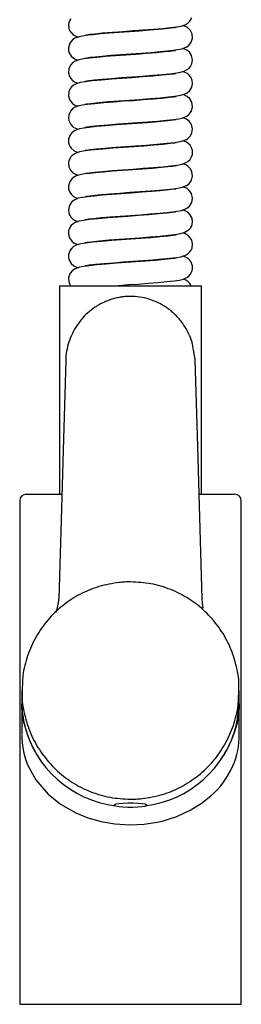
# Model space of a CAD drawing. Header units: millimetres. Extents: x 3915.406 to 3915.456, y 1715.763 to 1716.205.
# Tile 1 of 2: x 3915.406 to 3915.456, y 1715.763 to 1715.985. Entities that reach past the tile are written whole.
import ezdxf

# ---------------------------------------------------------------- set-up
doc = ezdxf.new("R2010")
doc.units = ezdxf.units.MM
doc.layers.add('SANINDUSA', color=3, linetype='Continuous')

msp = doc.modelspace()

# ---------------------------------------------------------------- linework, layer by layer
at = {"layer": 'SANINDUSA'}
for p, q in [((3915.414666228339, 1715.925014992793), (3915.414666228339, 1715.878014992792)), ((3915.414666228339, 1715.925014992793), (3915.446666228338, 1715.925014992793)), ((3915.446666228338, 1715.878014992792), (3915.446666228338, 1715.925014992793)), ((3915.407166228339, 1715.878014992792), (3915.415058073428, 1715.878014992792)), ((3915.446273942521, 1715.878014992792), (3915.454166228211, 1715.878014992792)), ((3915.405666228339, 1715.876514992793), (3915.405666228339, 1715.763014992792)), ((3915.455666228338, 1715.763014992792), (3915.455666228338, 1715.876514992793)), ((3915.406166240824, 1715.833765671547), (3915.406166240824, 1715.830777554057)), ((3915.455166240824, 1715.83077337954), (3915.455166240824, 1715.833765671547)), ((3915.406166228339, 1715.831667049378), (3915.406166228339, 1715.823940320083)), ((3915.406184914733, 1715.829891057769), (3915.406178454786, 1715.830777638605)), ((3915.455166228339, 1715.823950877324), (3915.455166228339, 1715.831666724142)), ((3915.405666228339, 1715.763014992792), (3915.455666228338, 1715.763014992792))]:
    msp.add_line(p, q, dxfattribs=at)
at = {"layer": 'SANINDUSA', "flags": 128}
for points in [[(3915.417175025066, 1715.985243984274), (3915.416890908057, 1715.984758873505), (3915.41668713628, 1715.984035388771), (3915.416748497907, 1715.98306416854), (3915.416927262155, 1715.982580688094), (3915.417169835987, 1715.982180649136), (3915.41774042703, 1715.981613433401), (3915.418829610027, 1715.981098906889)], [(3915.420411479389, 1715.976385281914), (3915.420402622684, 1715.976373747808), (3915.420795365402, 1715.976431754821), (3915.421574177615, 1715.976530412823), (3915.422724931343, 1715.976657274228), (3915.424285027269, 1715.976808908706), (3915.426251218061, 1715.976978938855), (3915.428496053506, 1715.977152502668), (3915.430772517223, 1715.977310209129), (3915.433049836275, 1715.977466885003), (3915.43531320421, 1715.977640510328), (3915.437332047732, 1715.977813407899), (3915.438989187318, 1715.977972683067), (3915.44027586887, 1715.978113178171), (3915.442279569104, 1715.978435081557), (3915.443227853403, 1715.978783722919), (3915.443804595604, 1715.979186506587), (3915.444370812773, 1715.979914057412), (3915.444654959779, 1715.980868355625), (3915.444562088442, 1715.981831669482), (3915.444229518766, 1715.982541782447), (3915.443859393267, 1715.982982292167), (3915.443553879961, 1715.983235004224), (3915.443094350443, 1715.983502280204), (3915.442507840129, 1715.983719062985)], [(3915.420627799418, 1715.981652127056), (3915.420732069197, 1715.981623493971), (3915.421468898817, 1715.981717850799), (3915.422651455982, 1715.98184963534), (3915.424363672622, 1715.982016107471), (3915.42657521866, 1715.982205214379), (3915.428946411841, 1715.982385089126), (3915.431279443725, 1715.98254361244), (3915.433586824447, 1715.982706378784), (3915.435832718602, 1715.98288319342), (3915.437902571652, 1715.983066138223), (3915.439670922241, 1715.983244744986), (3915.441044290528, 1715.983409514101), (3915.442099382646, 1715.983591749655), (3915.442997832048, 1715.983871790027), (3915.443515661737, 1715.984157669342), (3915.444086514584, 1715.984683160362), (3915.444510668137, 1715.985429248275)], [(3915.440923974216, 1715.983232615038), (3915.440937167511, 1715.983244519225), (3915.4405537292, 1715.983187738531), (3915.439753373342, 1715.983086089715), (3915.438552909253, 1715.982954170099), (3915.436945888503, 1715.982798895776), (3915.434951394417, 1715.982627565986), (3915.432698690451, 1715.982454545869), (3915.430422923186, 1715.982297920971), (3915.42814014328, 1715.982139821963), (3915.425879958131, 1715.981965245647), (3915.423885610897, 1715.981793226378), (3915.422273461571, 1715.981637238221), (3915.421038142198, 1715.981501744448), (3915.419071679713, 1715.981186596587), (3915.418122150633, 1715.98084262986), (3915.417547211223, 1715.980447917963), (3915.4169734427, 1715.97972512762), (3915.416672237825, 1715.978684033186), (3915.416698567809, 1715.97810302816), (3915.416848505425, 1715.977558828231), (3915.417300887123, 1715.97681579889), (3915.417708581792, 1715.976433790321), (3915.418058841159, 1715.976206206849), (3915.418420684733, 1715.976035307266), (3915.418853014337, 1715.97590802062)], [(3915.440809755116, 1715.978000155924), (3915.440475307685, 1715.977976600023), (3915.439644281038, 1715.977873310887), (3915.438367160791, 1715.977735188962), (3915.436556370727, 1715.977563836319), (3915.434285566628, 1715.977374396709), (3915.431904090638, 1715.977197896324), (3915.42957827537, 1715.977041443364), (3915.427271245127, 1715.976874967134), (3915.425062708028, 1715.976697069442), (3915.423074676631, 1715.97651707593), (3915.421412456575, 1715.976344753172), (3915.42013062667, 1715.976185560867), (3915.419115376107, 1715.975997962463), (3915.418209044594, 1715.975687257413), (3915.41767188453, 1715.975352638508), (3915.417107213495, 1715.974746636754), (3915.416742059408, 1715.973927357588), (3915.416677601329, 1715.973067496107), (3915.416868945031, 1715.972308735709), (3915.417210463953, 1715.97172617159), (3915.417605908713, 1715.971316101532), (3915.418005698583, 1715.971036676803), (3915.41880840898, 1715.970701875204)], [(3915.420391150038, 1715.971178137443), (3915.420381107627, 1715.971167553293), (3915.420524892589, 1715.971190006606), (3915.421233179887, 1715.971289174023), (3915.422543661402, 1715.971438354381), (3915.424305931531, 1715.971610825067), (3915.426387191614, 1715.97179001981), (3915.428646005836, 1715.971963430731), (3915.430957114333, 1715.972122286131), (3915.433321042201, 1715.972286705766), (3915.435698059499, 1715.972472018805), (3915.437834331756, 1715.972659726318), (3915.439457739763, 1715.972821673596), (3915.440615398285, 1715.97295401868), (3915.44164567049, 1715.973102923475), (3915.442803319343, 1715.973401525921), (3915.443801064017, 1715.973983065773), (3915.444197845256, 1715.974429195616), (3915.444515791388, 1715.975043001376), (3915.444666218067, 1715.975914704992), (3915.444457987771, 1715.976921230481), (3915.443966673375, 1715.97767218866), (3915.443405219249, 1715.97813066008), (3915.442490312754, 1715.978512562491)], [(3915.44087622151, 1715.972828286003), (3915.440887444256, 1715.97283661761), (3915.440732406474, 1715.972816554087), (3915.440391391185, 1715.972765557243), (3915.439362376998, 1715.972641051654), (3915.437791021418, 1715.972478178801), (3915.435698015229, 1715.972289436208), (3915.433377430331, 1715.972104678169), (3915.431030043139, 1715.97193803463), (3915.428742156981, 1715.971783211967), (3915.426408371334, 1715.97160781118), (3915.424107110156, 1715.971413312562), (3915.422031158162, 1715.971211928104), (3915.420435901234, 1715.971026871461), (3915.419345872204, 1715.97084949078), (3915.418547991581, 1715.970630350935), (3915.417956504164, 1715.970351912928), (3915.417703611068, 1715.970179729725), (3915.417424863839, 1715.96993511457), (3915.417072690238, 1715.969495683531), (3915.416755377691, 1715.968778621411), (3915.416683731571, 1715.967809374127), (3915.416990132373, 1715.966861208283), (3915.417566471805, 1715.966152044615), (3915.418138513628, 1715.965765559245), (3915.418821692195, 1715.965519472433)], [(3915.420379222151, 1715.965974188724), (3915.420373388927, 1715.965969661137), (3915.420718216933, 1715.966021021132), (3915.421735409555, 1715.966149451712), (3915.423530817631, 1715.966337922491), (3915.425724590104, 1715.966535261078), (3915.428066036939, 1715.966720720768), (3915.430372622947, 1715.966883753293), (3915.432693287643, 1715.967041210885), (3915.43506569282, 1715.967220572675), (3915.437326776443, 1715.967412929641), (3915.439217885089, 1715.967596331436), (3915.440612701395, 1715.967753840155), (3915.441626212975, 1715.967897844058), (3915.442787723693, 1715.968194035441), (3915.443475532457, 1715.968537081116), (3915.444066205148, 1715.969058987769), (3915.444301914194, 1715.969390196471), (3915.44448703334, 1715.96976633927), (3915.444662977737, 1715.97057976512), (3915.444595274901, 1715.971307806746), (3915.444386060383, 1715.971875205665), (3915.444239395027, 1715.972127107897), (3915.443937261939, 1715.972501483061), (3915.443521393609, 1715.972847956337), (3915.442804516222, 1715.973214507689), (3915.442469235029, 1715.973315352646)], [(3915.420374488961, 1715.960771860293), (3915.420397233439, 1715.960770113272), (3915.420903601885, 1715.960848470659), (3915.421942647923, 1715.960973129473), (3915.423609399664, 1715.961145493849), (3915.425665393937, 1715.96133027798), (3915.4278842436, 1715.961507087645), (3915.430095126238, 1715.961665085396), (3915.43225581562, 1715.961810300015), (3915.434518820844, 1715.961977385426), (3915.436760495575, 1715.962162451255), (3915.438806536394, 1715.962354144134), (3915.440404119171, 1715.962528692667), (3915.441561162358, 1715.962687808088), (3915.442453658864, 1715.962879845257), (3915.443389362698, 1715.963275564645), (3915.443912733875, 1715.963688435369), (3915.444406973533, 1715.964384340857), (3915.444663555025, 1715.965391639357), (3915.444507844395, 1715.966395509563), (3915.444049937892, 1715.967178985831), (3915.443486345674, 1715.967679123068), (3915.442707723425, 1715.968053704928), (3915.442475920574, 1715.968114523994)], [(3915.440963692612, 1715.967649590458), (3915.440966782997, 1715.967656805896), (3915.440452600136, 1715.967572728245), (3915.439437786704, 1715.967449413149), (3915.437817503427, 1715.967280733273), (3915.435752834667, 1715.967094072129), (3915.433515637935, 1715.96691508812), (3915.431280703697, 1715.966754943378), (3915.429124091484, 1715.966610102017), (3915.426879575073, 1715.966444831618), (3915.424648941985, 1715.966261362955), (3915.422597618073, 1715.966070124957), (3915.420944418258, 1715.965890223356), (3915.419735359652, 1715.965722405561), (3915.418812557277, 1715.965517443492), (3915.418024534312, 1715.965191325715), (3915.417617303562, 1715.964910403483), (3915.41713701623, 1715.96439139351), (3915.416727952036, 1715.963467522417), (3915.416666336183, 1715.962885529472), (3915.41673416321, 1715.962322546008), (3915.417169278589, 1715.961382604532), (3915.417764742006, 1715.96079500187), (3915.418786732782, 1715.960308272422), (3915.418856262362, 1715.960295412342)], [(3915.440941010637, 1715.962439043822), (3915.440910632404, 1715.962441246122), (3915.440358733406, 1715.962359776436), (3915.439014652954, 1715.962202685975), (3915.43690794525, 1715.961995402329), (3915.434518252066, 1715.961792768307), (3915.432118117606, 1715.961612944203), (3915.429827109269, 1715.961458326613), (3915.427470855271, 1715.961290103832), (3915.425135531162, 1715.961103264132), (3915.423001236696, 1715.960909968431), (3915.421323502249, 1715.960734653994), (3915.420113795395, 1715.960583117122), (3915.41916747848, 1715.960411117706), (3915.418024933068, 1715.959986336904), (3915.417421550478, 1715.959529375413), (3915.416943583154, 1715.958869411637), (3915.416689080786, 1715.958050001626), (3915.416695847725, 1715.957319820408), (3915.41684082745, 1715.956777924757), (3915.417015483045, 1715.956414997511), (3915.417127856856, 1715.956238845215), (3915.417272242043, 1715.95605165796), (3915.417953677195, 1715.955483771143), (3915.418876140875, 1715.955106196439)], [(3915.420411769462, 1715.955576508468), (3915.420439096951, 1715.955572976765), (3915.420694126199, 1715.95561603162), (3915.421567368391, 1715.95572982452), (3915.422978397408, 1715.955883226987), (3915.424950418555, 1715.956068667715), (3915.427213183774, 1715.956255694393), (3915.429558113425, 1715.956428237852), (3915.431843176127, 1715.956581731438), (3915.434196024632, 1715.956752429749), (3915.436613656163, 1715.95694964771), (3915.438878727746, 1715.957161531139), (3915.440673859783, 1715.95736189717), (3915.44186494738, 1715.957543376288), (3915.442710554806, 1715.957761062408), (3915.443323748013, 1715.958034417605), (3915.443581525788, 1715.958202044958), (3915.443847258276, 1715.958423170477), (3915.444191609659, 1715.958820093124), (3915.444529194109, 1715.959481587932), (3915.444663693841, 1715.96042228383), (3915.444426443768, 1715.961390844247), (3915.443880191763, 1715.962159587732), (3915.443295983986, 1715.96259600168), (3915.442506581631, 1715.962902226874)], [(3915.440969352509, 1715.95724845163), (3915.440974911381, 1715.957251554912), (3915.440636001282, 1715.957200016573), (3915.439657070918, 1715.957074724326), (3915.438004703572, 1715.956898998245), (3915.435961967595, 1715.956711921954), (3915.433710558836, 1715.956529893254), (3915.43140918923, 1715.956363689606), (3915.429089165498, 1715.956207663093), (3915.426703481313, 1715.956031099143), (3915.424399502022, 1715.955839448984), (3915.422465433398, 1715.955656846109), (3915.421022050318, 1715.955499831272), (3915.419957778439, 1715.955360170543), (3915.419160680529, 1715.955205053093), (3915.418226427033, 1715.954880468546), (3915.417497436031, 1715.954398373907), (3915.417156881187, 1715.954019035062), (3915.417038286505, 1715.953840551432), (3915.416946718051, 1715.953675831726), (3915.416776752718, 1715.953253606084), (3915.416669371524, 1715.952635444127), (3915.41675221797, 1715.951849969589), (3915.417109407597, 1715.951065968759), (3915.417651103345, 1715.95048303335), (3915.418696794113, 1715.949937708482), (3915.418823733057, 1715.94990633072)], [(3915.420560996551, 1715.95041844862), (3915.420617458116, 1715.950406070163), (3915.421349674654, 1715.950503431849), (3915.422579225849, 1715.950642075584), (3915.424341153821, 1715.950814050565), (3915.426560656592, 1715.951004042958), (3915.428924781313, 1715.951183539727), (3915.43125150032, 1715.951341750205), (3915.433552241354, 1715.951503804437), (3915.435825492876, 1715.95168259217), (3915.437954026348, 1715.951870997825), (3915.439787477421, 1715.952057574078), (3915.441182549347, 1715.952228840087), (3915.442230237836, 1715.952422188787), (3915.443110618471, 1715.95272309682), (3915.443592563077, 1715.953011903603), (3915.44409698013, 1715.953496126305), (3915.444453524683, 1715.95408642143), (3915.444624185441, 1715.954646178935), (3915.444626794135, 1715.955556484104), (3915.444460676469, 1715.956114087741), (3915.444109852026, 1715.956704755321), (3915.443606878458, 1715.95719450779), (3915.443123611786, 1715.957487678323), (3915.442493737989, 1715.957705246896)], [(3915.420411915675, 1715.945185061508), (3915.420414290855, 1715.945175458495), (3915.420818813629, 1715.945235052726), (3915.421554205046, 1715.945328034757), (3915.422618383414, 1715.945446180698), (3915.424099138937, 1715.945591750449), (3915.426019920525, 1715.945759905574), (3915.428252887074, 1715.945934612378), (3915.430532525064, 1715.946094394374), (3915.43280408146, 1715.946249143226), (3915.435074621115, 1715.946421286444), (3915.437140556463, 1715.946596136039), (3915.438882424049, 1715.946761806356), (3915.440264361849, 1715.946911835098), (3915.441369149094, 1715.947056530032), (3915.442330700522, 1715.947247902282), (3915.443280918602, 1715.947612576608), (3915.443863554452, 1715.94804137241), (3915.444414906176, 1715.948801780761), (3915.444662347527, 1715.94976765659), (3915.444536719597, 1715.95071304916), (3915.444201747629, 1715.951382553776), (3915.443856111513, 1715.951785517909), (3915.443588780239, 1715.952009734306), (3915.443331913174, 1715.952177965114), (3915.442722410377, 1715.952452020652), (3915.442492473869, 1715.952511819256)], [(3915.440929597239, 1715.952034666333), (3915.440942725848, 1715.952046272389), (3915.440178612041, 1715.951937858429), (3915.439079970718, 1715.951809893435), (3915.437559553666, 1715.9516559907), (3915.435658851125, 1715.951486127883), (3915.433464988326, 1715.951311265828), (3915.431179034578, 1715.951148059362), (3915.428909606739, 1715.950995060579), (3915.426622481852, 1715.950824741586), (3915.424502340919, 1715.950648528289), (3915.422783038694, 1715.950488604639), (3915.421471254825, 1715.950351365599), (3915.420472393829, 1715.950232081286), (3915.41952955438, 1715.950085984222), (3915.41861096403, 1715.949852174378), (3915.418110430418, 1715.94963651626), (3915.417535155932, 1715.949237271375), (3915.416964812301, 1715.948508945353), (3915.416670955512, 1715.947464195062), (3915.416701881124, 1715.946882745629), (3915.416856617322, 1715.946338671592), (3915.417334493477, 1715.945578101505), (3915.417801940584, 1715.945166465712), (3915.418418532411, 1715.944835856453), (3915.418817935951, 1715.944707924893)], [(3915.440888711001, 1715.946820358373), (3915.440589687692, 1715.946792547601), (3915.439856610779, 1715.946698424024), (3915.438811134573, 1715.946581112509), (3915.437340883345, 1715.946435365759), (3915.435416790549, 1715.946265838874), (3915.433186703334, 1715.946090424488), (3915.43090480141, 1715.945929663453), (3915.428634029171, 1715.945775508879), (3915.426359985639, 1715.945603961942), (3915.424258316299, 1715.945426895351), (3915.422449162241, 1715.945255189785), (3915.420993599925, 1715.945096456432), (3915.419852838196, 1715.944943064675), (3915.41889640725, 1715.944741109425), (3915.4179271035, 1715.944331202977), (3915.417333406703, 1715.943835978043), (3915.416829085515, 1715.94300755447), (3915.41666771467, 1715.942022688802), (3915.416862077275, 1715.941125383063), (3915.417212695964, 1715.940523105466), (3915.41754404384, 1715.940169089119), (3915.417799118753, 1715.939967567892), (3915.41806051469, 1715.93980514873), (3915.4186848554, 1715.939539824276), (3915.418826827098, 1715.939504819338)], [(3915.420397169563, 1715.939980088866), (3915.420388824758, 1715.939969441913), (3915.420533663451, 1715.939991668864), (3915.421212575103, 1715.940086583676), (3915.422426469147, 1715.940225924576), (3915.424075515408, 1715.940389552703), (3915.426074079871, 1715.940564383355), (3915.428304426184, 1715.94073842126), (3915.430585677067, 1715.9408979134), (3915.432860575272, 1715.941053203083), (3915.43513589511, 1715.941226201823), (3915.437212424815, 1715.941402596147), (3915.438873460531, 1715.941560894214), (3915.440126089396, 1715.941695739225), (3915.441116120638, 1715.941819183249), (3915.442239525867, 1715.942026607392), (3915.443405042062, 1715.942485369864), (3915.443995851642, 1715.942976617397), (3915.444490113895, 1715.943775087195), (3915.444664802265, 1715.944793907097), (3915.444418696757, 1715.945808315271), (3915.443933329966, 1715.946507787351), (3915.443424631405, 1715.946919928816), (3915.442515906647, 1715.947318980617)], [(3915.440831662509, 1715.941617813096), (3915.440755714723, 1715.941619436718), (3915.440024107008, 1715.941518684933), (3915.43879573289, 1715.941379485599), (3915.437020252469, 1715.941205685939), (3915.434801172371, 1715.941015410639), (3915.432442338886, 1715.94083603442), (3915.430119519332, 1715.940677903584), (3915.427820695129, 1715.940516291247), (3915.425515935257, 1715.940335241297), (3915.423334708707, 1715.940141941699), (3915.421449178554, 1715.939948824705), (3915.420051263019, 1715.939773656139), (3915.419021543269, 1715.939574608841), (3915.418175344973, 1715.93927131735), (3915.417742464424, 1715.939007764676), (3915.417300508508, 1715.938600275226), (3915.416932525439, 1715.93804708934), (3915.416710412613, 1715.937382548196), (3915.416680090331, 1715.936642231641), (3915.416899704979, 1715.935839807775), (3915.417395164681, 1715.935114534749), (3915.417959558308, 1715.934665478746), (3915.418828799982, 1715.934304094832)], [(3915.420383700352, 1715.934775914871), (3915.420371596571, 1715.934767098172), (3915.420788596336, 1715.934831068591), (3915.421884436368, 1715.934966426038), (3915.42367342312, 1715.935151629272), (3915.425822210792, 1715.935343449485), (3915.428124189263, 1715.935525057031), (3915.430424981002, 1715.935687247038), (3915.432753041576, 1715.935845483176), (3915.435129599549, 1715.936025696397), (3915.437386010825, 1715.936218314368), (3915.439236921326, 1715.93639832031), (3915.440600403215, 1715.936552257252), (3915.441616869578, 1715.936696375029), (3915.442803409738, 1715.93700269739), (3915.443898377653, 1715.937677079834), (3915.444209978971, 1715.938046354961), (3915.444406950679, 1715.938383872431), (3915.444574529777, 1715.938828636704), (3915.444665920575, 1715.939469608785), (3915.444551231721, 1715.940268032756), (3915.444385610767, 1715.940675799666), (3915.444160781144, 1715.94103873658), (3915.443574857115, 1715.941612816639), (3915.442477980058, 1715.942120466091)], [(3915.420426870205, 1715.92958980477), (3915.420610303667, 1715.929607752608), (3915.421370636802, 1715.929706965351), (3915.42275897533, 1715.929860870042), (3915.424665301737, 1715.930043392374), (3915.426816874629, 1715.930224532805), (3915.429037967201, 1715.930391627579), (3915.43119464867, 1715.930537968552), (3915.433427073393, 1715.930694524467), (3915.435710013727, 1715.930873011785), (3915.437880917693, 1715.931064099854), (3915.439696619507, 1715.931247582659), (3915.441020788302, 1715.931406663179), (3915.441990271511, 1715.931567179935), (3915.442956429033, 1715.931855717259), (3915.443519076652, 1715.932161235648), (3915.444087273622, 1715.932683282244), (3915.444340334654, 1715.933056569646), (3915.444540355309, 1715.933514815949), (3915.444658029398, 1715.934513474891), (3915.444465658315, 1715.93530317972), (3915.444160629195, 1715.935839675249), (3915.443775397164, 1715.936256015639), (3915.44304075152, 1715.936716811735), (3915.44244880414, 1715.936911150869)], [(3915.440956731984, 1715.936450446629), (3915.440900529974, 1715.936445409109), (3915.440260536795, 1715.936347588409), (3915.439121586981, 1715.936214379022), (3915.437385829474, 1715.93603957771), (3915.435254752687, 1715.935852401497), (3915.432991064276, 1715.935675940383), (3915.430765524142, 1715.935520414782), (3915.428600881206, 1715.935373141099), (3915.426358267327, 1715.935203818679), (3915.424163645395, 1715.935018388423), (3915.422181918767, 1715.93482769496), (3915.420617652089, 1715.934649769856), (3915.419453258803, 1715.93446970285), (3915.41854581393, 1715.934229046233), (3915.417839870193, 1715.93387735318), (3915.4174977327, 1715.933605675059), (3915.417054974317, 1715.933067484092), (3915.416695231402, 1715.932092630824), (3915.416673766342, 1715.931512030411), (3915.416777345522, 1715.930962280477), (3915.417258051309, 1715.930068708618), (3915.417854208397, 1715.92953307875), (3915.41883592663, 1715.929096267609)], [(3915.440939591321, 1715.931235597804), (3915.440943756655, 1715.931238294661), (3915.440624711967, 1715.931195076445), (3915.43975916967, 1715.931086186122), (3915.438250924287, 1715.930923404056), (3915.436284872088, 1715.930739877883), (3915.434105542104, 1715.930560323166), (3915.431887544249, 1715.930396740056), (3915.429731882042, 1715.93025189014), (3915.427477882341, 1715.930090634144), (3915.425201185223, 1715.929908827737), (3915.42307008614, 1715.929716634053), (3915.421349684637, 1715.929537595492), (3915.420105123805, 1715.929381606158), (3915.419170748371, 1715.929212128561), (3915.418168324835, 1715.928865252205), (3915.417594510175, 1715.928489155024), (3915.417050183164, 1715.927859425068), (3915.416698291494, 1715.926912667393), (3915.416723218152, 1715.925970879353), (3915.416977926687, 1715.925282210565), (3915.417164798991, 1715.925014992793)], [(3915.426728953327, 1715.925014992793), (3915.42798658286, 1715.925114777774), (3915.430225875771, 1715.925273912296), (3915.432383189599, 1715.92541923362), (3915.434618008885, 1715.925585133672), (3915.436829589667, 1715.925768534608), (3915.438854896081, 1715.925959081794), (3915.440495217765, 1715.926139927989), (3915.441709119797, 1715.926315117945), (3915.442654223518, 1715.926542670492), (3915.443383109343, 1715.926869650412), (3915.443714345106, 1715.92710551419), (3915.444129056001, 1715.92753518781), (3915.444554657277, 1715.928360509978), (3915.444660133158, 1715.928932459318), (3915.44463520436, 1715.929506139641), (3915.444258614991, 1715.930495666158), (3915.44366813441, 1715.931146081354), (3915.443107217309, 1715.93149441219), (3915.442624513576, 1715.931684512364), (3915.442477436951, 1715.93171266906)], [(3915.416047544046, 1715.908190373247), (3915.415461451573, 1715.887991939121), (3915.415153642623, 1715.877361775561), (3915.414492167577, 1715.854402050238)], [(3915.446840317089, 1715.85440189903), (3915.446156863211, 1715.878121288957), (3915.445848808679, 1715.888758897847), (3915.445282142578, 1715.908286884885)], [(3915.446932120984, 1715.852274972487), (3915.446939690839, 1715.852274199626), (3915.447022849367, 1715.852476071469), (3915.446988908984, 1715.85291092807), (3915.446903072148, 1715.853562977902), (3915.44684039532, 1715.854400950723)], [(3915.455160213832, 1715.830773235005), (3915.455165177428, 1715.830572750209), (3915.455147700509, 1715.829894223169)], [(3915.406671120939, 1715.826262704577), (3915.406383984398, 1715.827808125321), (3915.406184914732, 1715.829891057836)], [(3915.455147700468, 1715.829894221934), (3915.455027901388, 1715.828407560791), (3915.454629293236, 1715.826121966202)], [(3915.407355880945, 1715.817254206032), (3915.407387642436, 1715.817151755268), (3915.409297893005, 1715.81363039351), (3915.412126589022, 1715.810377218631), (3915.414901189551, 1715.808159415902), (3915.418329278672, 1715.806194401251), (3915.42101629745, 1715.805088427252), (3915.424023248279, 1715.804216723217), (3915.427125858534, 1715.803673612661), (3915.430449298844, 1715.803462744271), (3915.433785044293, 1715.80362602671), (3915.4371288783, 1715.804175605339), (3915.437796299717, 1715.804333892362), (3915.441100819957, 1715.805377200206), (3915.444151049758, 1715.806775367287), (3915.446635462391, 1715.808300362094), (3915.448820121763, 1715.810024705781)], [(3915.433980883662, 1715.808115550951), (3915.433310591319, 1715.808225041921), (3915.432381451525, 1715.80830514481), (3915.431284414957, 1715.80834801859), (3915.430126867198, 1715.808349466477), (3915.429022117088, 1715.80830934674), (3915.428078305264, 1715.808231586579), (3915.427387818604, 1715.808123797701), (3915.427018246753, 1715.807996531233), (3915.427005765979, 1715.807862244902), (3915.427351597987, 1715.80773408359), (3915.42802189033, 1715.80762459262), (3915.428951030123, 1715.807544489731), (3915.430048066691, 1715.807501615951), (3915.43120561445, 1715.807500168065), (3915.43231036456, 1715.807540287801), (3915.433254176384, 1715.807618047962), (3915.433944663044, 1715.80772583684), (3915.434314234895, 1715.807853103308), (3915.434326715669, 1715.807987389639), (3915.433980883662, 1715.808115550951)]]:
    msp.add_lwpolyline(points, dxfattribs=at)
at = {"layer": 'SANINDUSA'}
for centre, radius, start, end in [((3915.441976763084, 1715.923940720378), 0.002630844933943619, 24.10043640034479, 77.86186998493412), ((3915.407166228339, 1715.876514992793), 0.001500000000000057, 90, 180), ((3915.454166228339, 1715.876514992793), 0.001499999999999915, 0, 90), ((3915.406700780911, 1715.854591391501), 0.007793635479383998, 335.6027566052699, 358.5999104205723), ((3915.428107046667, 1715.831081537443), 0.02193684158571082, 178.9196314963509, 210.7587290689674), ((3915.43341629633, 1715.830822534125), 0.021655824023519, 324.9916184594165, 359.6027691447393), ((3915.430333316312, 1715.831898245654), 0.02432403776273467, 193.3963589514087, 262.860548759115), ((3915.430916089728, 1715.831977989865), 0.02442558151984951, 277.0582208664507, 346.1282381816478), ((3915.423183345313, 1715.823490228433), 0.01701166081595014, 179.024269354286, 201.5044447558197), ((3915.440389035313, 1715.823162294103), 0.0147805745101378, 334.4617481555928, 2.708000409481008), ((3915.436935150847, 1715.823803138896), 0.01819609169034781, 310.7803267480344, 337.3308192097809)]:
    msp.add_arc(centre, radius, start, end, dxfattribs=at)
for points, knots in [([(3915.444001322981, 1715.913825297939), (3915.443803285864, 1715.914240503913), (3915.443405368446, 1715.91507478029), (3915.442657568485, 1715.916258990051), (3915.441889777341, 1715.917269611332), (3915.441107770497, 1715.918140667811), (3915.440376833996, 1715.9188500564), (3915.439562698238, 1715.91953743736), (3915.438662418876, 1715.920194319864), (3915.43750802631, 1715.920901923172), (3915.436239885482, 1715.921513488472), (3915.434609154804, 1715.922101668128), (3915.432798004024, 1715.922514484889), (3915.431035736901, 1715.922644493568), (3915.429667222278, 1715.922598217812), (3915.428620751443, 1715.92248658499), (3915.427542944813, 1715.922288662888), (3915.426540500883, 1715.922022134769), (3915.425510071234, 1715.921668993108), (3915.424474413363, 1715.921226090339), (3915.423487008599, 1715.920699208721), (3915.422299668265, 1715.919951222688), (3915.420966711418, 1715.918911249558), (3915.419516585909, 1715.917402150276), (3915.418265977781, 1715.915714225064), (3915.417643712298, 1715.91445685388), (3915.417331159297, 1715.913825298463)], [0, 0, 0, 0, 0.04105287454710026, 0.08248783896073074, 0.1252367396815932, 0.1547618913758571, 0.1873991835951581, 0.2164320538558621, 0.2500270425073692, 0.2867936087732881, 0.3368168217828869, 0.3744987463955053, 0.4396361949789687, 0.4993068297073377, 0.5286997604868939, 0.5594914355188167, 0.591464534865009, 0.6248051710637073, 0.6506525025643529, 0.6874919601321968, 0.7243255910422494, 0.749893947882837, 0.8124072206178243, 0.8748469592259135, 0.9371378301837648, 1, 1, 1, 1]), ([(3915.416767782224, 1715.912357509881), (3915.416575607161, 1715.911668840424), (3915.416193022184, 1715.910297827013), (3915.416068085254, 1715.908888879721), (3915.416047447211, 1715.908185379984), (3915.416047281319, 1715.908179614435), (3915.4160472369, 1715.908178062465), (3915.41604722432, 1715.908177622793), (3915.416047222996, 1715.908177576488)], [0, 0, 0, 0, 0.5002358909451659, 0.9958770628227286, 0.9988982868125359, 0.9996890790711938, 0.9999672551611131, 1, 1, 1, 1]), ([(3915.428092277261, 1715.858120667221), (3915.426560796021, 1715.857873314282), (3915.423494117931, 1715.857378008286), (3915.419181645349, 1715.855553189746), (3915.415269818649, 1715.853006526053), (3915.411920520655, 1715.849756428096), (3915.409230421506, 1715.845930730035), (3915.407344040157, 1715.841672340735), (3915.406286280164, 1715.837546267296), (3915.406264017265, 1715.834875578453), (3915.406254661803, 1715.833753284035)], [0, 0, 0, 0, 0.1294208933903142, 0.2591557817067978, 0.3882894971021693, 0.5181593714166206, 0.6472374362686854, 0.7770648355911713, 0.9063167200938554, 1, 1, 1, 1]), ([(3915.430666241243, 1715.858256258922), (3915.430237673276, 1715.858250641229), (3915.429377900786, 1715.858239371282), (3915.428521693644, 1715.858160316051), (3915.428092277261, 1715.858120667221)], [0, 0, 0, 0, 0.4984667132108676, 1, 1, 1, 1]), ([(3915.455076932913, 1715.833759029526), (3915.455103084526, 1715.834193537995), (3915.455222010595, 1715.836169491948), (3915.454548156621, 1715.839684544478), (3915.453055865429, 1715.84408529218), (3915.450689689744, 1715.848123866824), (3915.447625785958, 1715.851641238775), (3915.44394554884, 1715.854522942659), (3915.439790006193, 1715.856642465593), (3915.435309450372, 1715.858001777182), (3915.43221156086, 1715.858171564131), (3915.430666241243, 1715.858256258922)], [0, 0, 0, 0, 0.03394405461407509, 0.1543626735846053, 0.2755204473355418, 0.395993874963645, 0.5170240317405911, 0.6377666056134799, 0.7585012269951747, 0.879533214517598, 1, 1, 1, 1]), ([(3915.446823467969, 1715.854522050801), (3915.446828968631, 1715.854487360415), (3915.446836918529, 1715.85443722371), (3915.446840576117, 1715.854405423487), (3915.446840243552, 1715.85440227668), (3915.446840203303, 1715.854401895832)], [0, 0, 0, 0, 0.6637590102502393, 0.9593058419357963, 1, 1, 1, 1]), ([(3915.406254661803, 1715.833753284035), (3915.40622868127, 1715.833324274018), (3915.40610896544, 1715.831347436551), (3915.406781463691, 1715.82783809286), (3915.408274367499, 1715.823429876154), (3915.410636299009, 1715.819395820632), (3915.413703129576, 1715.815873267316), (3915.41737812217, 1715.812993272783), (3915.421535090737, 1715.81087169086), (3915.426015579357, 1715.809510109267), (3915.42911726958, 1715.809339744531), (3915.430666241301, 1715.809254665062)], [0, 0, 0, 0, 0.0335146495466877, 0.154432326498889, 0.2750222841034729, 0.396147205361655, 0.5165738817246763, 0.637738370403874, 0.7582159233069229, 0.8792539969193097, 1, 1, 1, 1]), ([(3915.43324016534, 1715.809390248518), (3915.434779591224, 1715.809639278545), (3915.437846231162, 1715.810135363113), (3915.442164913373, 1715.811965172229), (3915.446069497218, 1715.814509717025), (3915.44942152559, 1715.817765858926), (3915.452107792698, 1715.821589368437), (3915.45399247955, 1715.825851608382), (3915.455047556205, 1715.829972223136), (3915.455068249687, 1715.832639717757), (3915.455076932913, 1715.833759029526)], [0, 0, 0, 0, 0.130087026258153, 0.2591421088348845, 0.3889429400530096, 0.5181763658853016, 0.6477540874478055, 0.7773421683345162, 0.9065701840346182, 1, 1, 1, 1]), ([(3915.430666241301, 1715.809254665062), (3915.431096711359, 1715.809260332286), (3915.431956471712, 1715.809271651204), (3915.432812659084, 1715.809350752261), (3915.43324016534, 1715.809390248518)], [0, 0, 0, 0, 0.500686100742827, 1, 1, 1, 1])]:
    msp.add_open_spline(points, degree=3, knots=knots, dxfattribs=at)
for points in [[(3915.41733118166, 1715.913825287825), (3915.416767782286, 1715.91235751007)], [(3915.444564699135, 1715.912357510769), (3915.444001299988, 1715.913825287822)], [(3915.445285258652, 1715.908177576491), (3915.444564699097, 1715.912357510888)]]:
    msp.add_open_spline(points, degree=1, dxfattribs=at)

doc.saveas('drawing.dxf')
